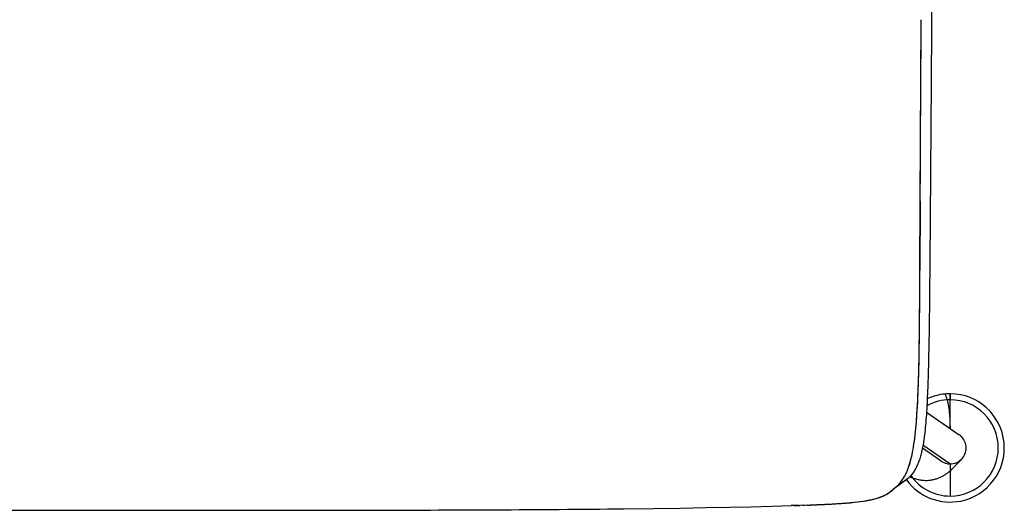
# Model space of a CAD drawing. Header units: millimetres. Extents: x 0 to 1499, y 365 to 1501.
# Tile 4 of 12: x 1192 to 1499, y 365 to 518. Entities that reach past the tile are written whole.
import ezdxf

# ---------------------------------------------------------------- set-up
doc = ezdxf.new("R2010")
doc.units = ezdxf.units.MM
doc.header["$MEASUREMENT"] = 0
doc.layers.add('Crea2D$visibili$tangenti', color=7, linetype='Continuous', true_color=0x000000)

msp = doc.modelspace()

# ---------------------------------------------------------------- linework, layer by layer
at = {"layer": 'Crea2D$visibili$tangenti'}
for p, q in [((1472.56, 461.85), (1472.46, 440.17)), ((1481.89, 399.98), (1481.89, 401.72)), ((1481.93, 401.72), (1481.89, 401.72)), ((1481.89, 399.78), (1481.89, 399.84)), ((1481.89, 392.06), (1481.89, 399.78)), ((1474.51, 396), (1484.74, 388.95)), ((1481.89, 392.04), (1481.89, 392.06)), ((1481.89, 391.98), (1481.89, 392.04)), ((1481.89, 391.96), (1481.89, 391.98)), ((1481.89, 391.89), (1481.89, 391.96)), ((1481.89, 391.82), (1481.89, 391.88)), ((1481.89, 391.8), (1481.89, 391.82)), ((1481.89, 390.91), (1481.89, 391.8)), ((1479.04, 380.74), (1473.23, 384.74)), ((1481.83, 379.88), (1473.41, 385.69)), ((1478.94, 380.8), (1478.97, 380.79)), ((1481.89, 379.84), (1481.88, 369.84)), ((1465.66, 373.15), (1469.03, 375.58)), ((1463.44, 371.32), (1463.55, 371.41)), ((1463.44, 371.32), (1463.46, 371.34)), ((1463.48, 371.35), (1463.56, 371.42)), ((1463.55, 371.42), (1463.66, 371.51)), ((1463.58, 371.43), (1463.67, 371.51)), ((1463.66, 371.51), (1463.77, 371.6)), ((1463.66, 371.51), (1463.66, 371.51)), ((1463.77, 371.6), (1464.09, 371.9)), ((1463.77, 371.6), (1463.88, 371.7)), ((1463.77, 371.6), (1463.88, 371.7)), ((1463.77, 371.6), (1463.77, 371.6)), ((1463.88, 371.7), (1463.88, 371.7)), ((1463.88, 371.7), (1463.88, 371.7)), ((1463.99, 371.8), (1463.99, 371.8)), ((1463.99, 371.8), (1463.99, 371.8)), ((1464.09, 371.9), (1464.1, 371.9)), ((1464.09, 371.9), (1464.09, 371.9)), ((1464.2, 372), (1464.31, 372.09)), ((1464.31, 372.1), (1464.41, 372.19)), ((1464.31, 372.1), (1464.31, 372.1)), ((1464.31, 372.1), (1464.31, 372.1)), ((1464.31, 372.09), (1464.31, 372.1)), ((1464.63, 372.38), (1464.74, 372.47)), ((1464.63, 372.38), (1464.74, 372.47)), ((1464.74, 372.47), (1464.85, 372.56)), ((1464.74, 372.47), (1464.85, 372.56)), ((1464.74, 372.47), (1464.74, 372.47)), ((1464.74, 372.47), (1464.74, 372.47)), ((1464.74, 372.47), (1464.74, 372.47)), ((1464.74, 372.47), (1464.74, 372.47)), ((1464.85, 372.56), (1464.96, 372.65)), ((1464.85, 372.56), (1464.85, 372.56)), ((1464.96, 372.65), (1465.08, 372.74)), ((1465.08, 372.74), (1465.19, 372.82)), ((1465.08, 372.74), (1465.19, 372.82)), ((1465.08, 372.74), (1465.19, 372.82)), ((1465.19, 372.83), (1465.3, 372.91)), ((1465.19, 372.83), (1465.3, 372.91)), ((1465.19, 372.82), (1465.3, 372.91)), ((1465.19, 372.82), (1465.3, 372.91)), ((1465.19, 372.82), (1465.3, 372.91)), ((1465.19, 372.82), (1465.3, 372.91)), ((1465.19, 372.82), (1465.19, 372.82)), ((1465.19, 372.82), (1465.19, 372.82)), ((1465.19, 372.82), (1465.19, 372.82)), ((1465.3, 372.91), (1465.36, 372.95)), ((1465.3, 372.91), (1465.36, 372.95)), ((1465.3, 372.91), (1465.3, 372.91)), ((1465.3, 372.91), (1465.3, 372.91)), ((1465.31, 372.91), (1465.36, 372.95)), ((1465.3, 372.91), (1465.36, 372.95)), ((1465.31, 372.91), (1465.36, 372.95)), ((1465.31, 372.91), (1465.36, 372.95)), ((1465.31, 372.91), (1465.36, 372.95)), ((1465.36, 372.95), (1465.42, 372.99)), ((1465.36, 372.95), (1465.42, 372.99)), ((1465.36, 372.95), (1465.42, 372.99)), ((1465.36, 372.95), (1465.42, 372.99)), ((1465.36, 372.95), (1465.42, 372.99)), ((1465.36, 372.95), (1465.42, 372.99)), ((1465.36, 372.95), (1465.42, 372.99)), ((1465.36, 372.95), (1465.36, 372.95)), ((1465.42, 372.99), (1465.48, 373.03)), ((1465.42, 372.99), (1465.48, 373.03)), ((1465.42, 372.99), (1465.42, 372.99)), ((1465.42, 372.99), (1465.42, 372.99)), ((1465.48, 373.04), (1465.54, 373.08)), ((1465.48, 373.04), (1465.54, 373.07)), ((1465.48, 373.03), (1465.54, 373.07)), ((1465.48, 373.03), (1465.54, 373.07)), ((1465.48, 373.03), (1465.54, 373.07)), ((1465.48, 373.03), (1465.54, 373.07)), ((1465.48, 373.03), (1465.48, 373.03)), ((1465.54, 373.07), (1465.66, 373.15)), ((1465.54, 373.08), (1465.6, 373.12)), ((1465.54, 373.08), (1465.6, 373.11)), ((1465.54, 373.07), (1465.6, 373.11)), ((1465.54, 373.08), (1465.59, 373.1)), ((1465.54, 373.07), (1465.56, 373.09)), ((1465.54, 373.08), (1465.54, 373.08)), ((1465.54, 373.08), (1465.54, 373.08)), ((1465.58, 373.11), (1465.6, 373.12)), ((1465.58, 373.11), (1465.6, 373.12)), ((1465.59, 373.11), (1465.6, 373.11)), ((1465.6, 373.12), (1465.63, 373.14)), ((1465.6, 373.12), (1465.63, 373.14)), ((1465.6, 373.12), (1465.63, 373.13)), ((1465.6, 373.12), (1465.63, 373.13)), ((1465.6, 373.11), (1465.63, 373.13)), ((1465.6, 373.11), (1465.63, 373.13)), ((1465.6, 373.11), (1465.63, 373.13)), ((1465.6, 373.12), (1465.6, 373.12)), ((1465.6, 373.12), (1465.6, 373.12)), ((1465.63, 373.13), (1465.66, 373.15)), ((1465.63, 373.14), (1465.65, 373.15)), ((1465.63, 373.14), (1465.65, 373.14)), ((1465.63, 373.14), (1465.65, 373.14)), ((1465.63, 373.13), (1465.65, 373.14)), ((1465.63, 373.13), (1465.65, 373.14)), ((1465.63, 373.13), (1465.65, 373.14)), ((1465.63, 373.13), (1465.65, 373.14)), ((1465.63, 373.14), (1465.63, 373.14)), ((1465.65, 373.15), (1465.66, 373.15)), ((1465.65, 373.15), (1465.66, 373.15)), ((1465.65, 373.15), (1465.66, 373.15)), ((1465.65, 373.15), (1465.65, 373.15)), ((1465.65, 373.15), (1465.65, 373.15)), ((1465.65, 373.14), (1465.65, 373.15)), ((1465.65, 373.14), (1465.65, 373.15)), ((1465.65, 373.14), (1465.65, 373.15)), ((1465.65, 373.14), (1465.65, 373.15)), ((1465.65, 373.14), (1465.65, 373.15)), ((1465.67, 373.16), (1465.66, 373.16)), ((1465.66, 373.16), (1465.66, 373.15)), ((1465.66, 373.15), (1465.66, 373.15)), ((1465.66, 373.15), (1465.66, 373.15)), ((1465.66, 373.15), (1465.66, 373.15)), ((1465.66, 373.15), (1465.66, 373.15)), ((1465.66, 373.15), (1465.66, 373.15)), ((1465.66, 373.15), (1465.66, 373.15)), ((1465.66, 373.15), (1465.66, 373.15)), ((1465.66, 373.15), (1465.66, 373.15)), ((1465.66, 373.15), (1465.66, 373.15)), ((1465.66, 373.15), (1465.66, 373.15)), ((1465.66, 373.15), (1465.66, 373.15)), ((1465.66, 373.15), (1465.66, 373.15)), ((1465.66, 373.15), (1465.66, 373.15)), ((1465.66, 373.15), (1465.66, 373.15)), ((1465.66, 373.15), (1465.66, 373.15)), ((1465.66, 373.15), (1465.66, 373.15)), ((1465.66, 373.15), (1465.66, 373.15)), ((1465.66, 373.15), (1465.66, 373.15)), ((1465.66, 373.15), (1465.66, 373.15)), ((1465.66, 373.15), (1465.66, 373.15)), ((1465.66, 373.15), (1465.66, 373.15)), ((1465.66, 373.15), (1465.66, 373.15)), ((1465.66, 373.15), (1465.66, 373.15)), ((1465.66, 373.15), (1465.66, 373.15)), ((1465.68, 373.18), (1465.67, 373.16)), ((1465.7, 373.2), (1465.68, 373.18)), ((1465.74, 373.26), (1465.7, 373.2)), ((1465.81, 373.36), (1465.74, 373.26)), ((1466.05, 373.68), (1465.98, 373.58)), ((1466.13, 373.78), (1466.05, 373.68)), ((1456.34, 368.51), (1456.55, 368.55)), ((1456.34, 368.51), (1456.55, 368.55)), ((1456.34, 368.51), (1456.55, 368.55)), ((1456.34, 368.51), (1456.55, 368.55)), ((1456.34, 368.51), (1456.55, 368.55)), ((1459.36, 369.26), (1459.53, 369.31)), ((1459.36, 369.26), (1459.53, 369.31)), ((1459.36, 369.26), (1459.53, 369.31)), ((1459.53, 369.31), (1459.69, 369.37)), ((1459.53, 369.31), (1459.69, 369.37)), ((1459.53, 369.31), (1459.69, 369.37)), ((1460.49, 369.66), (1460.65, 369.72)), ((1461.1, 369.92), (1461.24, 369.98)), ((1461.1, 369.92), (1461.24, 369.98)), ((1461.24, 369.98), (1461.24, 369.98)), ((1461.53, 370.12), (1461.67, 370.19)), ((1461.67, 370.19), (1461.81, 370.26)), ((1461.67, 370.19), (1461.81, 370.26)), ((1461.81, 370.27), (1461.94, 370.34)), ((1461.81, 370.27), (1461.94, 370.34)), ((1461.81, 370.26), (1461.94, 370.34)), ((1461.81, 370.26), (1461.94, 370.34)), ((1461.81, 370.26), (1461.94, 370.34)), ((1461.94, 370.34), (1462.08, 370.41)), ((1461.94, 370.34), (1462.08, 370.41)), ((1461.94, 370.34), (1461.94, 370.34)), ((1462.08, 370.41), (1462.21, 370.49)), ((1462.08, 370.41), (1462.21, 370.49)), ((1462.08, 370.41), (1462.08, 370.41)), ((1462.21, 370.49), (1462.34, 370.57)), ((1462.21, 370.49), (1462.34, 370.56)), ((1462.34, 370.57), (1462.47, 370.64)), ((1462.34, 370.56), (1462.47, 370.64)), ((1462.47, 370.64), (1462.6, 370.72)), ((1462.6, 370.72), (1462.72, 370.8)), ((1462.6, 370.72), (1462.72, 370.8)), ((1462.72, 370.8), (1462.85, 370.89)), ((1462.72, 370.8), (1462.84, 370.89)), ((1462.85, 370.89), (1462.97, 370.97)), ((1462.85, 370.89), (1462.97, 370.97)), ((1462.85, 370.89), (1462.97, 370.97)), ((1462.97, 370.97), (1463.09, 371.06)), ((1462.97, 370.97), (1463.09, 371.06)), ((1462.97, 370.97), (1463.09, 371.06)), ((1462.97, 370.97), (1463.07, 371.04)), ((1462.97, 370.97), (1462.97, 370.97)), ((1463.09, 371.06), (1463.21, 371.14)), ((1463.09, 371.06), (1463.21, 371.14)), ((1463.09, 371.06), (1463.09, 371.06)), ((1463.17, 371.12), (1463.21, 371.14)), ((1463.21, 371.14), (1463.32, 371.23)), ((1463.32, 371.23), (1463.38, 371.27)), ((1298.56, 365.45), (1299.88, 365.45)), ((1433.23, 366.88), (1434.58, 366.92)), ((1434.75, 366.93), (1435.08, 366.94)), ((1437.34, 367.01), (1435.08, 366.94)), ((1435.9, 366.96), (1436.55, 366.98)), ((1437.34, 367.01), (1437.5, 367.01)), ((1437.49, 367.02), (1437.59, 367.02)), ((1437.5, 367.02), (1437.59, 367.02)), ((1437.5, 367.02), (1437.59, 367.02)), ((1437.5, 367.02), (1437.59, 367.02)), ((1437.5, 367.02), (1437.59, 367.02)), ((1437.5, 367.02), (1437.59, 367.02)), ((1437.5, 367.02), (1437.59, 367.02)), ((1437.5, 367.02), (1437.59, 367.02)), ((1437.5, 367.02), (1437.59, 367.02)), ((1437.5, 367.02), (1437.59, 367.02)), ((1437.59, 367.02), (1438, 367.04)), ((1437.59, 367.02), (1438, 367.04)), ((1437.59, 367.02), (1438, 367.04)), ((1437.8, 367.03), (1438, 367.04)), ((1437.8, 367.03), (1438, 367.04)), ((1437.8, 367.03), (1438, 367.04)), ((1437.8, 367.03), (1438, 367.04)), ((1438.61, 367.06), (1438.81, 367.07)), ((1438.61, 367.06), (1438.81, 367.07)), ((1438.61, 367.06), (1438.81, 367.07)), ((1438.61, 367.06), (1438.81, 367.07)), ((1438.81, 367.07), (1439.21, 367.09)), ((1438.81, 367.07), (1439.21, 367.09)), ((1438.81, 367.07), (1439.21, 367.09)), ((1438.81, 367.07), (1439.01, 367.08)), ((1439.21, 367.09), (1439.6, 367.11)), ((1439.21, 367.09), (1439.6, 367.11)), ((1439.21, 367.09), (1439.6, 367.11)), ((1439.6, 367.11), (1439.99, 367.13)), ((1439.6, 367.11), (1439.99, 367.13)), ((1439.6, 367.11), (1439.99, 367.13)), ((1439.6, 367.11), (1439.99, 367.13)), ((1439.6, 367.11), (1439.99, 367.13)), ((1439.6, 367.11), (1439.99, 367.13)), ((1439.6, 367.11), (1439.99, 367.13)), ((1439.6, 367.11), (1439.99, 367.13)), ((1439.99, 367.13), (1440.38, 367.15)), ((1439.99, 367.13), (1440.38, 367.15)), ((1439.99, 367.13), (1440.38, 367.15)), ((1439.99, 367.13), (1440.38, 367.15)), ((1439.99, 367.13), (1440.38, 367.15)), ((1439.99, 367.13), (1440.38, 367.15)), ((1439.99, 367.13), (1440.38, 367.15)), ((1439.99, 367.13), (1440.38, 367.15)), ((1441.51, 367.2), (1441.88, 367.22)), ((1441.51, 367.2), (1441.89, 367.22)), ((1441.51, 367.2), (1441.89, 367.21)), ((1441.88, 367.22), (1442.62, 367.25)), ((1441.89, 367.21), (1442.62, 367.25)), ((1441.89, 367.21), (1442.62, 367.25)), ((1442.62, 367.25), (1443.33, 367.28)), ((1442.62, 367.25), (1443.33, 367.28)), ((1442.98, 367.27), (1443.33, 367.29)), ((1442.98, 367.27), (1443.33, 367.29)), ((1442.98, 367.27), (1443.33, 367.28)), ((1442.98, 367.27), (1443.33, 367.28)), ((1443.33, 367.28), (1444.03, 367.32)), ((1443.33, 367.28), (1444.03, 367.32)), ((1443.33, 367.28), (1444.03, 367.32)), ((1443.68, 367.3), (1444.38, 367.34)), ((1448.24, 367.57), (1448.54, 367.6)), ((1448.24, 367.57), (1448.54, 367.59)), ((1448.24, 367.57), (1448.54, 367.59))]:
    msp.add_line(p, q, dxfattribs=at)
for points in [[(1465.66, 373.15), (1465.66, 373.15, -0.000015), (1465.66, 373.15), (1465.98, 373.57), (1466.62, 374.42), (1467.02, 374.96), (1467.1, 375.07), (1467.25, 375.3), (1467.4, 375.53), (1467.55, 375.77, 0.019663), (1468.1, 376.8, 0.017997), (1468.6, 377.92, 0.014874), (1469.06, 379.16, 0.01309), (1469.47, 380.5), (1469.66, 381.22), (1469.84, 381.94), (1470.01, 382.71), (1470.18, 383.51), (1470.33, 384.33), (1470.48, 385.18), (1470.61, 386.06), (1470.74, 386.98), (1470.87, 387.92), (1470.98, 388.89), (1471.19, 390.92), (1471.38, 393.08), (1471.55, 395.37), (1471.69, 397.78), (1471.82, 400.33), (1471.93, 403.02), (1472.03, 405.87), (1472.11, 408.88), (1472.19, 412.06), (1472.25, 415.43), (1472.3, 418.99), (1472.34, 422.76), (1472.41, 430.98), (1472.46, 440.17), (1472.56, 461.85), (1472.86, 518.33)], [(1437.5, 367.01), (1437.6, 367.02, 0.001399), (1438.01, 367.03), (1440.38, 367.14, 0.000785), (1441.89, 367.21), (1443.33, 367.28), (1446.05, 367.43), (1448.55, 367.59), (1449.71, 367.68), (1450.83, 367.77), (1451.9, 367.88), (1452.92, 367.99), (1453.89, 368.11), (1454.82, 368.25), (1455.71, 368.39), (1456.55, 368.54), (1457.35, 368.71), (1458.11, 368.9), (1458.84, 369.09), (1459.19, 369.2), (1459.53, 369.31), (1459.86, 369.42), (1460.18, 369.54), (1460.49, 369.66), (1460.8, 369.78), (1461.09, 369.91), (1461.38, 370.05), (1461.67, 370.19), (1461.95, 370.34)]]:
    msp.add_lwpolyline(points, format="xyb", dxfattribs=at)
for points in [[(1465.66, 373.16), (1465.66, 373.16), (1465.66, 373.16), (1465.66, 373.16), (1465.66, 373.16), (1465.66, 373.16), (1465.66, 373.16), (1465.66, 373.16), (1465.66, 373.16), (1465.66, 373.16), (1465.66, 373.16), (1465.66, 373.16), (1465.66, 373.16), (1465.66, 373.16), (1465.66, 373.16), (1465.66, 373.16), (1465.66, 373.16), (1465.66, 373.16), (1465.66, 373.16), (1465.66, 373.16), (1465.66, 373.16), (1465.66, 373.16), (1465.66, 373.16), (1465.66, 373.16), (1465.66, 373.16), (1465.66, 373.16), (1465.66, 373.16), (1465.66, 373.16), (1465.66, 373.16), (1465.66, 373.16), (1465.66, 373.16), (1465.66, 373.16), (1465.66, 373.16), (1465.66, 373.16), (1465.66, 373.16), (1465.66, 373.16), (1465.66, 373.16), (1465.66, 373.16), (1465.66, 373.16), (1465.66, 373.16), (1465.66, 373.16), (1465.66, 373.16), (1465.66, 373.16), (1465.66, 373.16), (1465.66, 373.15)], [(1380.14, 365.85), (1389.52, 365.96), (1397.87, 366.08), (1405.74, 366.22), (1413.12, 366.36), (1419.74, 366.5), (1426.36, 366.67), (1432.37, 366.85)]]:
    msp.add_lwpolyline(points, dxfattribs=at)
for centre, radius, start, end in [((-231383.6, 1721.45), 232859.57, 359.6900706, 359.7039682), ((-1822.53, 454.51), 3295.02, 359.448, 359.75072), ((523.89, 431.49), 948.49, 358.63382, 359.47282), ((1096.04, 417.63), 376.18, 356.9757, 358.6667), ((1481.89, 384.84), 15, 90, 118.9602), ((1481.88, 384.86), 16.86, 95.4191, 115.0751), ((1481.89, 384.81), 16.91, 90, 95.4252), ((1527.41, 399.84), 45.52, 177.6366, 180.0005), ((1481.89, 384.84), 15, 270, 90), ((1481.89, 384.84), 16.88, 281.2754, 89.8682), ((1275.28, 408.35), 196.69, 355.5461, 356.9187), ((1349.46, 402.54), 122.28, 353.5901, 355.5635), ((1535.17, 392.05), 53.28, 180.169, 180.179), ((1513.14, 391.88), 31.25, 180.2381, 181.801), ((1394.33, 397.46), 77.12, 350.837, 353.6154), ((1481.96, 384.91), 4.9, 45.0446, 55.4479), ((1481.83, 384.82), 5.06, 0.2826, 44.7174), ((1422.62, 392.87), 48.47, 346.9719, 350.8733), ((1481.83, 384.87), 5.06, 315.2826, 359.7174), ((1435.94, 389.87), 34.81, 344.3812, 346.8446), ((1481.91, 384.91), 5.07, 235.3851, 269.7156), ((1481.86, 384.9), 5.06, 270.2826, 314.7174), ((1452.69, 384.35), 17.16, 333.8863, 338.006), ((1448.11, 386.21), 22.1, 337.9887, 341.3943), ((1443.66, 387.7), 26.79, 341.3948, 344.3923), ((1519.45, 300.75), 90.1, 124.9382, 128.4213), ((1422.55, 407.37), 55.03, 323.2131, 323.7693), ((1457.84, 381.47), 11.25, 325.3352, 326.7249), ((1456.82, 382.14), 12.47, 326.7483, 329.3132), ((1454.8, 383.32), 14.81, 329.371, 333.8717), ((1462.1, 382.8), 10, 305.0931, 313.8283), ((1481.89, 384.84), 16.88, 216.0734, 281.2802), ((1481.89, 384.84), 15, 215.1671, 269.9748), ((1457.16, 379.2), 10.07, 298.4026, 310.991), ((1457.37, 378.96), 9.75, 305.0375, 308.484), ((1457.64, 378.61), 9.31, 308.5319, 312.1086), ((1457.59, 378.67), 9.4, 309.4156, 309.4237), ((1457.97, 378.24), 8.82, 312.1045, 313.0421), ((1457.97, 378.23), 8.81, 312.1193, 313.0547), ((1457.98, 378.23), 8.81, 312.1278, 313.0606), ((1457.02, 379.25), 10.2, 313.1099, 313.9032), ((1456.79, 379.48), 10.52, 313.1373, 313.916), ((1459.53, 376.57), 6.53, 313.0394, 313.0558), ((1459.61, 376.48), 6.41, 313.0649, 313.0722), ((1472.15, 363.44), 11.68, 132.2237, 133.6433), ((1469.66, 366.1), 8.04, 132.7919, 133.8167), ((1469.66, 366.1), 8.04, 132.7963, 133.8104), ((1469.25, 366.53), 7.44, 133.8176, 133.8239), ((1470.17, 365.55), 8.79, 132.7878, 132.8022), ((1472.67, 362.81), 12.49, 124.8028, 132.0352), ((1473.83, 361.43), 14.3, 129.4795, 131.197), ((1472.89, 362.65), 12.76, 127.1431, 129.0686), ((1472.55, 363.11), 12.18, 127.8042, 127.8107), ((1468.87, 368.11), 5.98, 123.8575, 125.2395), ((1468.83, 368.15), 5.92, 123.7476, 125.1301), ((1467.79, 369.74), 4.03, 122.9083, 122.9197), ((1465.92, 372.7), 0.523, 120.9431, 121.0119), ((1465.75, 373.1), 0.102, 146.7506, 146.8071), ((1486.31, 358.03), 25.6, 142.5983, 143.1898), ((1445.15, 430.91), 63.4, 273.8663, 280.3576), ((1445.15, 430.91), 63.39, 273.8664, 280.3583), ((1445.15, 430.9), 63.38, 273.8665, 280.3591), ((1445.15, 430.89), 63.37, 273.8666, 280.3599), ((1445.15, 430.88), 63.36, 273.8668, 280.3611), ((1451.9, 392.95), 24.84, 280.7917, 287.8841), ((1450.72, 398.26), 30.27, 281.0993, 283.3999), ((1450.72, 398.25), 30.27, 281.1001, 283.4011), ((1450.72, 398.24), 30.26, 281.1018, 283.4034), ((1450.72, 398.24), 30.25, 281.1032, 283.4051), ((1450.59, 398.86), 30.89, 281.1154, 283.0047), ((1451.74, 393.89), 25.79, 283.0135, 284.7363), ((1451.74, 393.88), 25.78, 283.0151, 284.7385), ((1452.52, 390.75), 22.55, 282.8633, 288.0856), ((1452.87, 389.58), 21.34, 284.2139, 288.1641), ((1452.87, 389.58), 21.33, 284.2151, 288.1659), ((1452.88, 389.58), 21.33, 284.2162, 288.1677), ((1455.06, 383.16), 14.55, 287.8567, 298.2101), ((1454.33, 385.12), 16.65, 288.1902, 292.3032), ((1454.14, 385.66), 17.21, 288.2237, 291.0908), ((1454.15, 385.65), 17.2, 288.2262, 291.0944), ((1454.62, 384.4), 15.86, 290.5253, 291.7397), ((1454.79, 383.94), 15.38, 291.1274, 292.369), ((1455.13, 383.12), 14.49, 291.7218, 294.3111), ((1455.13, 383.12), 14.49, 291.7246, 294.3167), ((1455.29, 382.73), 14.07, 292.3581, 295.0037), ((1455.45, 382.39), 13.69, 293.6676, 295.0164), ((1455.88, 381.46), 12.67, 294.2924, 298.5644), ((1455.68, 381.91), 13.16, 294.3263, 296.4057), ((1455.89, 381.46), 12.67, 295.7066, 297.1307), ((1456.85, 379.74), 10.7, 298.451, 304.9109), ((1456.76, 379.89), 10.87, 298.5036, 304.0783), ((1456.87, 379.73), 10.67, 300.8545, 302.4677), ((1456.87, 379.72), 10.67, 300.8596, 302.4773), ((1457.39, 378.91), 9.7, 303.3213, 305.0726), ((1457.47, 378.81), 9.58, 304.1701, 305.0531), ((1457.47, 378.8), 9.56, 304.193, 305.0751), ((1457.42, 378.89), 9.67, 305.9234, 308.5261), ((1481.89, 384.84), 15, 269.9743, 269.9995), ((1239.44, 38800.44), 38435.04, 270.058829, 270.088127), ((1293.65, 9651.87), 9286.42, 270.03846, 270.533644), ((1489.33, -1307.18), 1675, 91.86748, 91.94881), ((1434.94, 443.18), 76.2, 271.9924, 272.3012), ((1434.96, 442.75), 75.78, 271.9912, 272.3018), ((1434.98, 442.19), 75.21, 271.9896, 272.3025), ((1434.07, 464.53), 97.58, 272.3125, 272.7868), ((1434.08, 464.14), 97.18, 272.3132, 272.7894), ((1434.1, 463.74), 96.78, 272.3139, 272.792), ((1434.11, 463.35), 96.39, 272.3145, 272.7946), ((1434.13, 462.96), 96, 272.3152, 272.7972), ((1434.15, 462.44), 95.49, 272.3161, 272.8006), ((1413.47, 882.22), 515.77, 272.8163, 272.9041), ((1412.36, 903.98), 537.56, 272.8201, 272.9044), ((1411.15, 927.76), 561.37, 272.824, 272.9047), ((1410.22, 946.14), 579.77, 272.82674, 272.90487), ((1409.22, 965.82), 599.48, 272.82951, 272.90507), ((1420.39, 835.01), 468.28, 272.4461, 272.631), ((1420.3, 837), 470.28, 272.446, 272.6301), ((1420.22, 839.02), 472.3, 272.4459, 272.6292), ((1420.16, 840.47), 473.76, 272.4458, 272.6285), ((1420.1, 841.94), 475.22, 272.4458, 272.6279), ((1424.26, 750.32), 383.51, 272.6337, 272.85), ((1424.52, 745.1), 378.29, 272.6314, 272.8507), ((1424.42, 747.01), 380.2, 272.6878, 272.8505), ((1424.47, 746.1), 379.28, 272.6875, 272.8506), ((1432.15, 599.68), 232.66, 272.7548, 274.0409), ((1432.15, 599.6), 232.58, 272.7553, 274.0418), ((1425.77, 720.19), 353.34, 272.8481, 273.0178), ((1432.58, 592.91), 225.89, 272.8185, 274.0537), ((1432.99, 586.49), 219.45, 272.8844, 274.0648), ((1432.99, 586.47), 219.43, 272.8846, 274.0651), ((1438.76, 502.7), 135.46, 274.1417, 274.6375), ((1438.76, 502.68), 135.44, 274.142, 274.6378), ((1438.76, 502.67), 135.43, 274.1422, 274.638), ((1438.76, 502.66), 135.42, 274.1424, 274.6383)]:
    msp.add_arc(centre, radius, start, end, dxfattribs=at)
for points, knots in [([(1475.7, 707.72), (1475.76, 699.66), (1475.87, 685), (1476.04, 658.67), (1476.18, 630.31), (1476.26, 604), (1476.27, 583.71), (1476.24, 546.03), (1476.04, 508.4), (1475.78, 472.32), (1475.7, 461.44), (1475.61, 449.67), (1475.52, 438.05), (1475.39, 425.56), (1475.22, 415.2), (1475, 406.26), (1474.71, 399.28), (1474.44, 394.74), (1474.2, 391.74), (1473.94, 389.24), (1473.63, 386.94), (1473.29, 384.96), (1472.9, 383.15), (1472.43, 381.49), (1471.92, 380.04), (1471.33, 378.73), (1470.66, 377.54), (1469.91, 376.49), (1469.33, 375.87), (1469.03, 375.58)], [0, 0, 0, 0, 24.171795, 43.968603, 79.019454, 109.253503, 122.877234, 139.89741, 222.284949, 235.775213, 248.126125, 254.944395, 271.078903, 282.983152, 292.416196, 302.184966, 309.809223, 313.368595, 315.825338, 318.831667, 320.89502, 322.8043, 324.850587, 326.46249, 327.957397, 329.463034, 330.767261, 332.061567, 333.316135, 333.316135, 333.316135, 333.316135]), ([(1481.89, 392.17), (1481.89, 392.71), (1481.87, 393.73), (1481.77, 395.59), (1481.56, 397.62), (1481.15, 399.46), (1480.7, 400.75), (1480.43, 401.35), (1480.29, 401.64)], [0, 0, 0, 0, 1.610142, 3.053234, 5.593781, 7.714408, 8.698498, 9.684924, 9.684924, 9.684924, 9.684924]), ([(1469.35, 375.9), (1470.05, 375.57), (1471.13, 375.18), (1472.58, 374.86), (1473.99, 374.69), (1475.41, 374.74), (1476.82, 375), (1478.17, 375.39), (1479.44, 375.97), (1480.63, 376.71), (1481.41, 377.28), (1482.07, 377.84), (1482.54, 378.29), (1482.9, 378.66), (1483.28, 379.06), (1483.74, 379.57), (1484.21, 380.08), (1484.67, 380.55), (1485, 380.88), (1485.34, 381.21), (1485.49, 381.37), (1485.59, 381.48)], [0, 0, 0, 0, 2.328546, 3.42005, 4.478477, 6.572294, 7.660381, 8.758063, 10.78624, 11.853964, 12.929206, 13.682527, 14.473621, 14.861889, 15.251942, 16.126476, 16.89912, 17.348378, 18.081517, 18.317498, 18.754234, 18.754234, 18.754234, 18.754234]), ([(1013.79, 365.76), (1014.99, 365.74), (1016.19, 365.73), (1017.39, 365.73), (1030.3, 365.62), (1044.17, 365.56), (1058.28, 365.51), (1072.39, 365.47), (1086.75, 365.45), (1100.62, 365.43), (1114.1, 365.41), (1127.59, 365.4), (1141.07, 365.4), (1154.04, 365.39), (1167.01, 365.39), (1179.98, 365.39), (1186.41, 365.39), (1192.82, 365.39), (1199.24, 365.39), (1205.68, 365.39), (1212.11, 365.39), (1218.55, 365.39), (1231.67, 365.39), (1244.79, 365.4), (1257.9, 365.41), (1264.69, 365.41), (1271.47, 365.42), (1278.26, 365.42), (1278.47, 365.42), (1278.69, 365.42), (1278.9, 365.42)], [0, 0, 0, 0, 3.603242, 3.603242, 3.603242, 7.040742, 7.040742, 7.040742, 10.478242, 10.478242, 10.478242, 50.927232, 50.927232, 50.927232, 89.840821, 89.840821, 89.840821, 91.559571, 91.559571, 91.559571, 110.867139, 110.867139, 110.867139, 150.224176, 150.224176, 150.224176, 170.576038, 170.576038, 170.576038, 170.629783, 170.629783, 170.629783, 170.629783])]:
    msp.add_open_spline(points, degree=3, knots=knots, dxfattribs=at)
msp.add_open_spline([(1448.54, 367.6), (1451.73, 367.83), (1454.36, 368.12), (1456.55, 368.55)], degree=3, dxfattribs=at)

doc.saveas('drawing.dxf')
